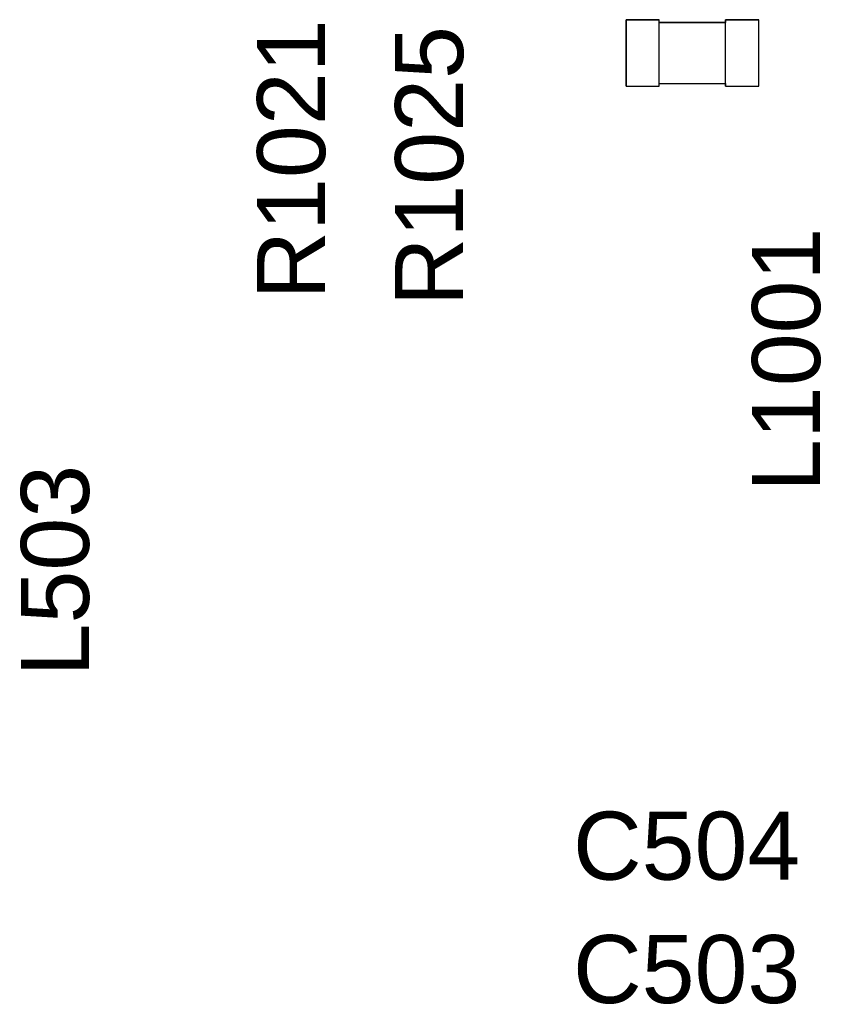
# Model space of a CAD drawing. Header units: inches. Extents: x 0 to 474, y -297 to 0.
# Tile 195 of 256: x 225.82 to 231.86, y -167.97 to -160.55. Entities that reach past the tile are written whole.
import ezdxf

# ---------------------------------------------------------------- set-up
doc = ezdxf.new("R2010")
doc.units = ezdxf.units.IN
doc.header["$MEASUREMENT"] = 0
doc.styles.add('Arial0', font='arial.ttf', dxfattribs={"height": 3.644212})

msp = doc.modelspace()

# ---------------------------------------------------------------- linework, layer by layer
at = {"color": 7, "true_color": 0xffffff}
for p, q in [((230.3898, -160.5498), (230.3898, -161.0498)), ((230.6398, -160.5498), (230.3898, -160.5498)), ((230.3898, -160.5498), (230.6398, -160.5498)), ((230.3898, -161.0498), (230.3898, -160.5498)), ((230.6398, -160.5698), (230.6398, -160.5498)), ((230.6398, -161.0498), (230.6398, -160.5498)), ((231.1398, -160.5698), (230.6398, -160.5698)), ((230.6398, -160.5698), (231.1398, -160.5698)), ((231.3898, -160.5498), (231.1398, -160.5498)), ((231.1398, -160.5498), (231.1398, -160.5698)), ((231.1398, -161.0498), (231.1398, -160.5498)), ((231.1398, -160.5498), (231.3898, -160.5498)), ((231.3898, -161.0498), (231.3898, -160.5498)), ((231.3898, -161.0498), (231.3898, -160.5498)), ((230.3898, -161.0498), (230.6398, -161.0498)), ((230.3898, -161.0498), (230.6398, -161.0498)), ((230.6398, -161.0498), (230.6398, -161.0298)), ((230.6398, -161.0298), (231.1398, -161.0298)), ((230.6398, -161.0298), (231.1398, -161.0298)), ((231.1398, -161.0298), (231.1398, -161.0498)), ((231.1398, -161.0498), (231.3898, -161.0498)), ((231.1398, -161.0498), (231.3898, -161.0498))]:
    msp.add_line(p, q, dxfattribs=at)
at = {"color": 18, "true_color": 0x000000}
for p, q in [((230.3898, -160.5498), (230.3898, -161.0498)), ((230.6398, -160.5498), (230.3898, -160.5498)), ((230.3898, -160.5498), (230.6398, -160.5498)), ((230.3898, -161.0498), (230.3898, -160.5498)), ((230.6398, -160.5698), (230.6398, -160.5498)), ((230.6398, -161.0498), (230.6398, -160.5498)), ((231.1398, -160.5698), (230.6398, -160.5698)), ((230.6398, -160.5698), (231.1398, -160.5698)), ((231.3898, -160.5498), (231.1398, -160.5498)), ((231.1398, -160.5498), (231.1398, -160.5698)), ((231.1398, -161.0498), (231.1398, -160.5498)), ((231.1398, -160.5498), (231.3898, -160.5498)), ((231.3898, -161.0498), (231.3898, -160.5498)), ((231.3898, -161.0498), (231.3898, -160.5498)), ((230.3898, -161.0498), (230.6398, -161.0498)), ((230.3898, -161.0498), (230.6398, -161.0498)), ((230.6398, -161.0498), (230.6398, -161.0298)), ((230.6398, -161.0298), (231.1398, -161.0298)), ((230.6398, -161.0298), (231.1398, -161.0298)), ((231.1398, -161.0298), (231.1398, -161.0498)), ((231.1398, -161.0498), (231.3898, -161.0498)), ((231.1398, -161.0498), (231.3898, -161.0498))]:
    msp.add_line(p, q, dxfattribs=at)

# ---------------------------------------------------------------- texts
at = {"color": 18, "true_color": 0x000000, "style": 'Arial0'}
for s, p in [('R1021', (228.1224, -162.6594)), ('R1025', (229.1624, -162.7094)), ('L1001', (231.8524, -164.1094)), ('L503', (226.3424, -165.4994))]:
    msp.add_text(s, height=0.51293, rotation=90, dxfattribs=at).set_placement(p)
for s, p in [('C504', (229.9902, -167.0324)), ('C503', (229.9902, -167.9624))]:
    msp.add_text(s, height=0.51293, dxfattribs=at).set_placement(p)

doc.saveas('drawing.dxf')
